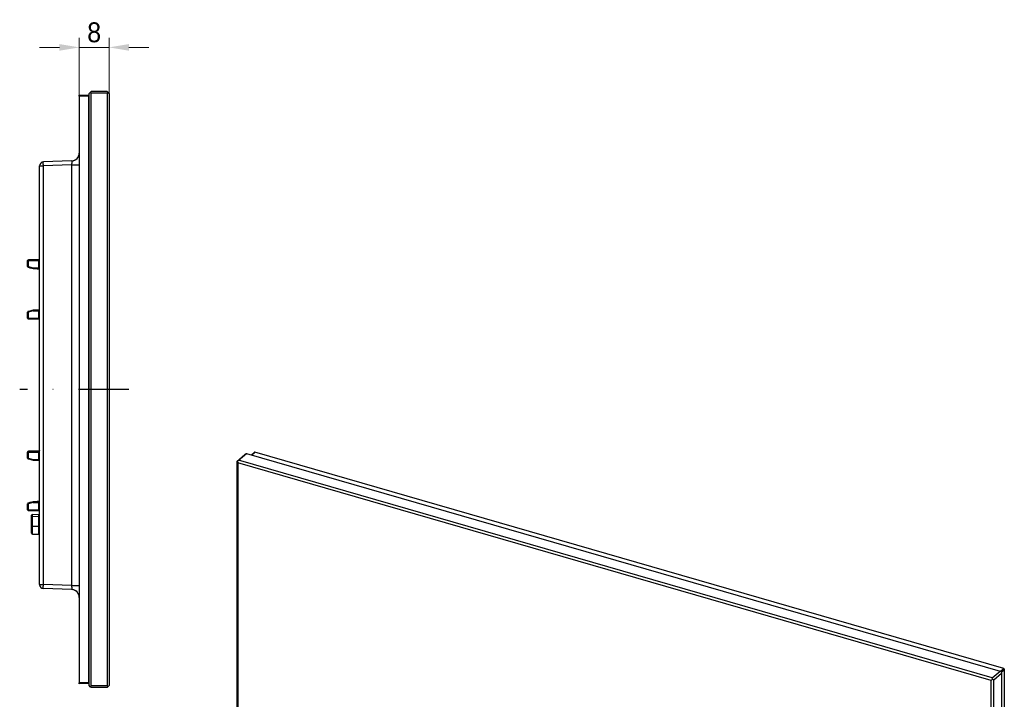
# Model space of a CAD drawing. Header units: millimetres. Extents: x 20 to 562, y 107 to 403.
# Tile 4 of 4: x 314 to 562, y 232 to 403. Entities that reach past the tile are written whole.
import ezdxf

# ---------------------------------------------------------------- set-up
doc = ezdxf.new("R2010")
doc.units = ezdxf.units.MM
doc.header["$LTSCALE"] = 2
doc.header["$PDMODE"] = 3
doc.header["$PDSIZE"] = 2.5
doc.linetypes.add('STRICHPUNKT2', pattern=[12.7, 6.35, -3.175, 0, -3.175])
doc.layers.get('0').update_dxf_attribs({"linetype": 'CONTINUOUS'})
doc.layers.get('Defpoints').update_dxf_attribs({"linetype": 'CONTINUOUS'})
doc.layers.add('BEM', color=7, linetype='CONTINUOUS', lineweight=35)
for name, color, linetype in [('SP600_100_00_links_3_BL3', 7, 'CONTINUOUS'), ('SP600_100_00_new_view_5_BL10', 7, 'CONTINUOUS'), ('SP600_101_00_links_3_BL4', 7, 'CONTINUOUS'), ('SP600_101_00_new_view_5_BL9', 7, 'CONTINUOUS')]:
    doc.layers.add(name, color=color, linetype=linetype)
doc.styles.get("Standard").update_dxf_attribs({"font": 'txt', "width": 0.8})
doc.styles.add('TECE Standard', font='arial.ttf', dxfattribs={"width": 0.9})
doc.dimstyles.get("Standard").update_dxf_attribs({"dimtxt": 3.5, "dimasz": 3.5, "dimexe": 1, "dimexo": 0, "dimtad": 1, "dimtxsty": 'STANDARD', "dimcen": 0.09, "dimadec": 0, "dimazin": 0, "dimtol": 1, "dimtp": 0.01, "dimtm": 0.01, "dimtfac": 1, "dimtofl": 0, "dimtmove": 0, "dimatfit": 3, "dimfxl": 1, "dimtolj": 1, "dimarcsym": 0})

# ---------------------------------------------------------------- blocks, each defined once
blk = doc.blocks.new('TC-9240960_SL')
at = {"linetype": 'STRICHPUNKT2'}
blk.add_line((5, 0), (-22.5, 0), dxfattribs=at)
at = {"layer": 'SP600_100_00_links_3_BL3', "color": 7, "linetype": 'Continuous'}
for p, q in [((-4.73, 74.78), (-5, 74.5)), ((-5, -74.5), (-5, 74.5)), ((-4.73, 74.78), (-4.5, 75)), ((-4.5, 74.55), (-4.73, 74.78)), ((-0.5, 75), (-4.5, 75)), ((-4.5, -74.55), (-4.5, 74.55)), ((-0.5, 74.55), (-4.5, 74.55)), ((-0.5, 75), (-0.28, 74.78)), ((-0.28, 74.78), (-0.5, 74.55)), ((-0.5, 74.55), (-0.5, -74.55)), ((-0.28, 74.78), (0, 74.5)), ((0, 74.5), (0, -74.5)), ((-4.73, -74.78), (-5, -74.5)), ((-4.73, -74.78), (-4.5, -74.55)), ((-4.5, -75), (-4.73, -74.78)), ((-0.5, -74.55), (-4.5, -74.55)), ((-0.5, -75), (-4.5, -75)), ((-0.5, -74.55), (-0.28, -74.78)), ((-0.28, -74.78), (-0.5, -75)), ((-0.28, -74.78), (0, -74.5))]:
    blk.add_line(p, q, dxfattribs=at)
at = {"layer": 'SP600_101_00_links_3_BL4', "color": 7, "linetype": 'Continuous'}
for p, q in [((-7.5, 73.84), (-7.5, 74.04)), ((-5.2, 74), (-7.5, 74.04)), ((-7.5, 73.84), (-7.5, -73.84)), ((-9.43, 57.53), (-16.53, 57.28)), ((-17.5, -49.09), (-17.5, 56.29)), ((-20.5, 32.45), (-20.5, 32.45)), ((-20.5, 32.45), (-20.5, 32.41)), ((-20.5, 32.41), (-20.5, 32.45)), ((-20.5, 32.41), (-20.5, 32.45)), ((-20.5, 31), (-20.5, 32.41)), ((-17.7, 32.7), (-20.3, 32.65)), ((-20.5, 30.96), (-20.5, 31)), ((-20.35, 30.76), (-20.35, 30.76)), ((-19.13, 30.43), (-19.11, 30.42)), ((-19.11, 30.42), (-19.11, 30.42)), ((-17.7, 30.39), (-17.7, 30.39)), ((-19.11, 19.98), (-19.13, 19.97)), ((-19.11, 19.98), (-19.11, 19.98)), ((-17.7, 20.01), (-17.7, 20.01)), ((-20.5, 19.4), (-20.5, 19.44)), ((-20.5, 17.99), (-20.5, 19.4)), ((-20.5, 17.95), (-20.5, 17.99)), ((-20.5, 17.95), (-20.5, 17.99)), ((-20.35, 19.64), (-20.35, 19.64)), ((-20.35, 19.64), (-20.35, 19.64)), ((-17.7, 17.7), (-20.3, 17.75)), ((-20.5, -15.75), (-20.5, -15.75)), ((-20.5, -15.75), (-20.5, -15.79)), ((-20.5, -15.79), (-20.5, -15.75)), ((-20.5, -15.79), (-20.5, -15.75)), ((-20.5, -17.2), (-20.5, -15.79)), ((-20.5, -17.24), (-20.5, -17.2)), ((-17.7, -15.5), (-20.3, -15.55)), ((-20.35, -17.44), (-20.35, -17.44)), ((-19.13, -17.77), (-19.11, -17.78)), ((-19.11, -17.78), (-19.11, -17.78)), ((-17.7, -17.81), (-17.7, -17.81)), ((-20.5, -28.8), (-20.5, -28.76)), ((-20.5, -30.21), (-20.5, -28.8)), ((-20.35, -28.56), (-20.35, -28.56)), ((-20.35, -28.56), (-20.35, -28.56)), ((-19.11, -28.22), (-19.13, -28.23)), ((-19.11, -28.22), (-19.11, -28.22)), ((-17.7, -28.19), (-17.7, -28.19)), ((-20.5, -30.25), (-20.5, -30.21)), ((-20.5, -30.25), (-20.5, -30.21)), ((-17.7, -30.5), (-20.3, -30.45)), ((-19.5, -31.93), (-19.5, -31.63)), ((-19.5, -31.93), (-19.5, -31.63)), ((-19.5, -34.37), (-19.5, -31.93)), ((-19.3, -31.43), (-17.7, -31.4)), ((-19.5, -36.17), (-19.5, -34.37)), ((-19.5, -34.83), (-19.5, -34.87)), ((-19.5, -34.87), (-19.5, -36.17)), ((-19.3, -36.37), (-17.7, -36.4)), ((-9.43, -50.33), (-16.53, -50.08)), ((-7.5, -74.04), (-7.5, -73.84)), ((-5.2, -74), (-7.5, -74.04))]:
    blk.add_line(p, q, dxfattribs=at)
at = {"layer": 'SP600_101_00_links_3_BL4', "color": 9, "linetype": 'Continuous'}
for p, q in [((-5.2, 73.8), (-7.5, 73.84)), ((-5, 73.8), (-5.2, 73.8)), ((-5.2, 73.8), (-5.2, -73.8)), ((-17.5, 56.29), (-16.53, 56.29)), ((-9.43, 56.53), (-16.53, 56.29)), ((-16.53, -49.09), (-16.53, 56.29)), ((-9.43, 56.53), (-9.43, -49.33)), ((-9.43, 56.53), (-7.5, 56.53)), ((-20.5, 32.41), (-20.44, 32.41)), ((-20.44, 32.41), (-20.3, 32.41)), ((-20.3, 32.61), (-17.7, 32.65)), ((-20.3, 32.61), (-20.3, 32.65)), ((-20.3, 32.41), (-17.7, 32.45)), ((-20.3, 30.96), (-20.3, 32.41)), ((-17.7, 32.65), (-17.7, 32.7)), ((-17.7, 30.59), (-17.7, 32.45)), ((-17.5, 32.45), (-17.7, 32.45)), ((-20.5, 30.96), (-20.44, 30.96)), ((-20.44, 30.96), (-20.3, 30.96)), ((-20.3, 30.96), (-19.08, 30.62)), ((-19.08, 30.62), (-17.7, 30.59)), ((-17.5, 30.59), (-17.7, 30.59)), ((-20.5, 19.44), (-20.44, 19.44)), ((-20.5, 17.99), (-20.44, 17.99)), ((-20.44, 19.44), (-20.3, 19.44)), ((-20.44, 17.99), (-20.3, 17.99)), ((-19.08, 19.78), (-20.3, 19.44)), ((-20.3, 17.99), (-20.3, 19.44)), ((-20.3, 17.99), (-17.7, 17.95)), ((-20.3, 17.75), (-20.3, 17.79)), ((-20.3, 17.79), (-17.7, 17.75)), ((-19.08, 19.78), (-17.7, 19.81)), ((-17.7, 17.95), (-17.7, 19.81)), ((-17.5, 19.81), (-17.7, 19.81)), ((-17.5, 17.95), (-17.7, 17.95)), ((-17.7, 17.7), (-17.7, 17.75)), ((-20.5, -15.79), (-20.44, -15.79)), ((-20.5, -17.24), (-20.44, -17.24)), ((-20.44, -15.79), (-20.3, -15.79)), ((-20.44, -17.24), (-20.3, -17.24)), ((-20.3, -15.59), (-17.7, -15.55)), ((-20.3, -15.59), (-20.3, -15.55)), ((-20.3, -15.79), (-17.7, -15.75)), ((-20.3, -17.24), (-20.3, -15.79)), ((-20.3, -17.24), (-19.08, -17.58)), ((-17.7, -15.55), (-17.7, -15.5)), ((-17.7, -17.61), (-17.7, -15.75)), ((-17.5, -15.75), (-17.7, -15.75)), ((-19.08, -17.58), (-17.7, -17.61)), ((-17.5, -17.61), (-17.7, -17.61)), ((-20.5, -28.76), (-20.44, -28.76)), ((-20.44, -28.76), (-20.3, -28.76)), ((-19.08, -28.42), (-20.3, -28.76)), ((-20.3, -30.21), (-20.3, -28.76)), ((-19.08, -28.42), (-17.7, -28.39)), ((-17.7, -30.25), (-17.7, -28.39)), ((-17.5, -28.39), (-17.7, -28.39)), ((-20.5, -30.21), (-20.44, -30.21)), ((-20.44, -30.21), (-20.3, -30.21)), ((-20.3, -30.21), (-17.7, -30.25)), ((-20.3, -30.45), (-20.3, -30.41)), ((-20.3, -30.41), (-17.7, -30.45)), ((-19.5, -31.93), (-19.3, -31.93)), ((-19.3, -31.93), (-17.7, -31.9)), ((-19.3, -34.37), (-19.3, -31.93)), ((-17.5, -30.25), (-17.7, -30.25)), ((-17.7, -30.5), (-17.7, -30.45)), ((-17.5, -31.9), (-17.7, -31.9)), ((-17.7, -34.4), (-17.7, -31.9)), ((-19.5, -34.37), (-19.3, -34.37)), ((-19.3, -34.37), (-17.7, -34.4)), ((-17.5, -34.4), (-17.7, -34.4)), ((-17.5, -49.09), (-16.53, -49.09)), ((-9.43, -49.33), (-16.53, -49.09)), ((-9.43, -49.33), (-7.5, -49.33)), ((-5.2, -73.8), (-7.5, -73.84)), ((-5, -73.8), (-5.2, -73.8))]:
    blk.add_line(p, q, dxfattribs=at)
at = {"layer": 'SP600_101_00_links_3_BL4', "color": 7, "linetype": 'Continuous'}
for points in [[(-20.35, 30.76), (-19.97, 30.66), (-19.46, 30.52), (-19.13, 30.43)], [(-19.11, 30.42), (-18.69, 30.42), (-18.12, 30.4), (-17.7, 30.39)], [(-19.13, 19.97), (-19.45, 19.88), (-19.96, 19.74), (-20.35, 19.64)], [(-19.12, 19.97), (-19.46, 19.88), (-19.97, 19.74), (-20.35, 19.64)], [(-17.7, 20.01), (-18.12, 20), (-18.69, 19.98), (-19.11, 19.98)], [(-20.35, -17.44), (-19.97, -17.54), (-19.46, -17.68), (-19.13, -17.77)], [(-19.11, -17.78), (-18.69, -17.78), (-18.12, -17.8), (-17.7, -17.81)], [(-19.12, -28.23), (-19.46, -28.32), (-19.97, -28.46), (-20.35, -28.56)], [(-19.13, -28.23), (-19.45, -28.32), (-19.96, -28.46), (-20.35, -28.56)], [(-17.7, -28.19), (-18.12, -28.2), (-18.69, -28.22), (-19.11, -28.22)]]:
    blk.add_lwpolyline(points, dxfattribs=at)
for centre, radius, start, end in [((-5.2, 73.8), 0.2, 67.0801, 89), ((-5.2, 73.8), 0.2, 0, 89), ((-5.2, 73.8), 0.2, 56.8544, 67.0801), ((-5.2, 73.8), 0.2, 44.7141, 56.8544), ((-5.2, 73.8), 0.2, 29.389, 44.7141), ((-5.2, 73.8), 0.2, 22.3455, 29.389), ((-9.5, 59.53), 2, 272, 359.1764), ((-9.5, 59.53), 2, 347.4285, 359.1763), ((-16.5, 56.29), 1, 92, 180), ((-16.5, 56.29), 1, 92, 180), ((-9.5, 59.53), 2, 272, 284.5714), ((-9.5, 59.53), 2, 284.5714, 289.075), ((-9.5, 59.53), 2, 289.075, 297.1428), ((-9.5, 59.53), 2, 297.1428, 302.6702), ((-9.5, 59.53), 2, 302.6702, 309.7142), ((-9.5, 59.53), 2, 315.8457, 322.2857), ((-9.5, 59.53), 2, 322.2857, 329.0219), ((-9.5, 59.53), 2, 329.0219, 334.8571), ((-9.5, 59.53), 2, 334.8571, 342.6285), ((-9.5, 59.53), 2, 342.6285, 347.4285), ((-20.3, 32.45), 0.2, 91, 180), ((-17.7, 32.9), 0.2, 271, 346.9866), ((-20.3, 30.96), 0.2, 179.998, 225.7093), ((-20.3, 30.96), 0.201, 225.7743, 244.2752), ((-20.3, 30.96), 0.2, 244.3113, 254.7215), ((-17.7, 30.19), 0.2, 16.571, 88.8415), ((-17.7, 30.19), 0.2, 60.8791, 71.1188), ((-17.7, 30.19), 0.2, 51.5894, 60.8791), ((-17.7, 30.19), 0.2, 40.4688, 51.5894), ((-17.7, 30.19), 0.2, 31.9935, 40.4688), ((-17.7, 30.19), 0.2, 20.0578, 31.9935), ((-17.7, 30.19), 0.2, 16.5709, 20.0578), ((-17.7, 20.21), 0.2, 271.1585, 319.5337), ((-17.7, 20.21), 0.2, 271.1585, 278.7103), ((-17.7, 20.21), 0.2, 278.7103, 288.8811), ((-17.7, 20.21), 0.2, 288.8811, 299.1208), ((-17.7, 20.21), 0.2, 299.1208, 308.4104), ((-17.7, 20.21), 0.2, 308.4104, 319.5285), ((-17.7, 20.21), 0.2, 319.5337, 359.9999), ((-17.7, 20.21), 0.2, 319.5285, 328.0062), ((-20.3, 19.44), 0.2, 170.7785, 179.9714), ((-20.3, 17.95), 0.2, 180, 246.75), ((-20.3, 19.44), 0.201, 115.7248, 134.2257), ((-20.3, 19.44), 0.202, 105.3186, 124.1959), ((-20.3, 19.44), 0.2, 105.2785, 115.6887), ((-20.3, 17.95), 0.2, 246.75, 269), ((-17.7, 17.5), 0.2, 66.75, 89), ((-17.7, 17.5), 0.2, 13.0134, 66.75), ((-20.3, -15.75), 0.2, 91, 180), ((-20.3, -17.24), 0.2, 179.998, 225.7093), ((-17.7, -15.3), 0.2, 271, 346.9866), ((-20.3, -17.24), 0.201, 225.7743, 244.2752), ((-20.3, -17.24), 0.2, 244.3112, 254.7214), ((-17.7, -18.01), 0.2, 16.571, 88.8415), ((-17.7, -18.01), 0.2, 60.8791, 71.1188), ((-17.7, -18.01), 0.2, 51.5894, 60.8791), ((-17.7, -18.01), 0.2, 40.4688, 51.5894), ((-17.7, -18.01), 0.2, 31.9935, 40.4688), ((-17.7, -18.01), 0.2, 20.0578, 31.9935), ((-17.7, -18.01), 0.2, 16.5709, 20.0578), ((-20.3, -28.76), 0.2, 170.7785, 179.9714), ((-20.3, -28.76), 0.201, 115.7248, 134.2257), ((-20.3, -28.76), 0.202, 105.3186, 124.1959), ((-20.3, -28.76), 0.2, 105.2785, 115.6887), ((-17.7, -27.99), 0.2, 271.1585, 319.5337), ((-17.7, -27.99), 0.2, 271.1585, 278.7103), ((-17.7, -27.99), 0.2, 278.7103, 288.8811), ((-17.7, -27.99), 0.2, 288.8811, 299.1208), ((-17.7, -27.99), 0.2, 299.1208, 308.4104), ((-17.7, -27.99), 0.2, 308.4104, 319.5285), ((-17.7, -27.99), 0.2, 319.5337, 359.9999), ((-17.7, -27.99), 0.2, 319.5285, 328.0062), ((-20.3, -30.25), 0.2, 180, 246.75), ((-20.3, -30.25), 0.2, 246.75, 269), ((-19.3, -31.63), 0.2, 91, 180), ((-19.3, -31.63), 0.2, 157.7508, 180), ((-19.3, -31.63), 0.2, 148.587, 157.7508), ((-19.3, -31.63), 0.2, 135.5012, 148.587), ((-17.7, -30.7), 0.2, 66.75, 89), ((-17.7, -31.2), 0.2, 271, 0), ((-17.7, -31.2), 0.2, 271, 293.2509), ((-17.7, -30.7), 0.2, 13.0134, 66.75), ((-17.7, -31.2), 0.2, 293.2509, 302.4862), ((-17.7, -31.2), 0.2, 302.4862, 315.5012), ((-17.7, -31.2), 0.2, 315.5012, 328.587), ((-17.7, -31.2), 0.2, 328.587, 337.7508), ((-19.3, -36.17), 0.2, 180, 269), ((-19.3, -36.17), 0.2, 180, 269), ((-17.7, -36.6), 0.2, 0, 89), ((-16.5, -49.09), 1, 180, 268), ((-16.5, -49.09), 1, 180, 194.6895), ((-16.5, -49.09), 1, 194.6895, 199.5884), ((-16.5, -49.09), 1, 224.07, 230.1407), ((-16.5, -49.09), 1, 230.1407, 238.7506), ((-9.5, -52.33), 2, 75.4286, 88), ((-9.5, -52.33), 2, 0.7902, 88), ((-9.5, -52.33), 2, 70.9253, 75.4286), ((-9.5, -52.33), 2, 62.8572, 70.9253), ((-9.5, -52.33), 2, 57.3301, 62.8572), ((-9.5, -52.33), 2, 50.2857, 57.3301), ((-9.5, -52.33), 2, 37.7143, 44.1545), ((-9.5, -52.33), 2, 30.9784, 37.7143), ((-9.5, -52.33), 2, 25.1429, 30.9784), ((-9.5, -52.33), 2, 17.3717, 25.1429), ((-9.5, -52.33), 2, 12.5714, 17.3717), ((-9.5, -52.33), 2, 0.8283, 12.5714), ((-5.2, -73.8), 0.2, 271, 0)]:
    blk.add_arc(centre, radius, start, end, dxfattribs=at)
at = {"layer": 'SP600_101_00_links_3_BL4', "color": 9, "linetype": 'Continuous'}
for points, knots in [([(-5.2, 74), (-5.2, 74), (-5.2, 74), (-5.19, 73.99), (-5.2, 73.97), (-5.19, 73.94), (-5.2, 73.91), (-5.2, 73.87), (-5.2, 73.83), (-5.2, 73.8)], [0, 0, 0, 0, 0.019558, 0.076469, 0.168957, 0.293199, 0.444603, 0.61748, 1, 1, 1, 1]), ([(-16.53, 56.29), (-16.54, 56.35), (-16.54, 56.48), (-16.55, 56.66), (-16.55, 56.83), (-16.55, 56.98), (-16.55, 57.09), (-16.55, 57.16), (-16.55, 57.21), (-16.54, 57.24), (-16.54, 57.26), (-16.54, 57.28), (-16.54, 57.28), (-16.53, 57.28)], [0, 0, 0, 0, 0.194649, 0.381941, 0.554424, 0.705673, 0.829835, 0.880245, 0.922201, 0.955343, 0.979351, 0.994102, 1, 1, 1, 1]), ([(-9.43, 57.53), (-9.43, 57.53), (-9.42, 57.53), (-9.41, 57.5), (-9.41, 57.45), (-9.4, 57.35), (-9.4, 57.23), (-9.4, 57.08), (-9.41, 56.91), (-9.42, 56.73), (-9.43, 56.6), (-9.43, 56.53)], [0, 0, 0, 0, 0.007866, 0.023033, 0.079859, 0.171669, 0.295394, 0.446362, 0.618699, 0.805662, 1, 1, 1, 1]), ([(-20.48, 32.49), (-20.47, 32.52), (-20.42, 32.59), (-20.34, 32.61), (-20.3, 32.61)], [0, 0, 0, 0, 0.499267, 1, 1, 1, 1]), ([(-20.3, 32.41), (-20.3, 32.44), (-20.3, 32.48), (-20.3, 32.54), (-20.3, 32.58), (-20.3, 32.6), (-20.3, 32.61)], [0, 0, 0, 0, 0.360454, 0.672962, 0.895999, 1, 1, 1, 1]), ([(-17.5, 32.85), (-17.5, 32.8), (-17.54, 32.7), (-17.65, 32.65), (-17.7, 32.65)], [0, 0, 0, 0, 0.49895, 1, 1, 1, 1]), ([(-17.7, 32.45), (-17.7, 32.5), (-17.69, 32.56), (-17.7, 32.62), (-17.7, 32.64), (-17.7, 32.65)], [0, 0, 0, 0, 0.671423, 0.894766, 1, 1, 1, 1]), ([(-20.35, 30.76), (-20.35, 30.76), (-20.35, 30.77), (-20.35, 30.78), (-20.34, 30.8), (-20.34, 30.82), (-20.33, 30.85), (-20.32, 30.9), (-20.31, 30.93), (-20.3, 30.96)], [0, 0, 0, 0, 0.01945, 0.076401, 0.168732, 0.293012, 0.444353, 0.61714, 1, 1, 1, 1]), ([(-17.7, 30.39), (-17.69, 30.39), (-17.7, 30.4), (-17.69, 30.41), (-17.7, 30.43), (-17.69, 30.46), (-17.69, 30.49), (-17.7, 30.53), (-17.7, 30.57), (-17.7, 30.59)], [0, 0, 0, 0, 0.019359, 0.076242, 0.168618, 0.292949, 0.444464, 0.617324, 1, 1, 1, 1]), ([(-17.7, 19.81), (-17.7, 19.83), (-17.7, 19.87), (-17.69, 19.91), (-17.69, 19.94), (-17.7, 19.97), (-17.69, 19.99), (-17.7, 20), (-17.69, 20.01), (-17.7, 20.01)], [0, 0, 0, 0, 0.382639, 0.555472, 0.706995, 0.831338, 0.923735, 0.980638, 1, 1, 1, 1]), ([(-20.48, 17.91), (-20.47, 17.88), (-20.42, 17.81), (-20.34, 17.79), (-20.3, 17.79)], [0, 0, 0, 0, 0.499268, 1, 1, 1, 1]), ([(-20.3, 19.44), (-20.31, 19.47), (-20.32, 19.5), (-20.33, 19.55), (-20.34, 19.58), (-20.34, 19.6), (-20.35, 19.62), (-20.35, 19.63), (-20.35, 19.64), (-20.35, 19.64)], [0, 0, 0, 0, 0.38286, 0.555647, 0.706988, 0.831268, 0.923599, 0.98055, 1, 1, 1, 1]), ([(-20.3, 17.79), (-20.3, 17.8), (-20.3, 17.82), (-20.3, 17.86), (-20.3, 17.92), (-20.3, 17.96), (-20.3, 17.99)], [0, 0, 0, 0, 0.104001, 0.327038, 0.639546, 1, 1, 1, 1]), ([(-17.7, 17.75), (-17.7, 17.76), (-17.7, 17.78), (-17.69, 17.84), (-17.7, 17.9), (-17.7, 17.95)], [0, 0, 0, 0, 0.105237, 0.328563, 1, 1, 1, 1]), ([(-17.5, 17.55), (-17.5, 17.6), (-17.54, 17.7), (-17.65, 17.75), (-17.7, 17.75)], [0, 0, 0, 0, 0.49895, 1, 1, 1, 1]), ([(-20.48, -15.71), (-20.47, -15.68), (-20.42, -15.61), (-20.34, -15.59), (-20.3, -15.59)], [0, 0, 0, 0, 0.499267, 1, 1, 1, 1]), ([(-20.35, -17.44), (-20.35, -17.44), (-20.35, -17.43), (-20.35, -17.42), (-20.34, -17.4), (-20.34, -17.38), (-20.33, -17.35), (-20.32, -17.3), (-20.31, -17.27), (-20.3, -17.24)], [0, 0, 0, 0, 0.01945, 0.076401, 0.168732, 0.293012, 0.444353, 0.61714, 1, 1, 1, 1]), ([(-20.3, -15.79), (-20.3, -15.76), (-20.3, -15.72), (-20.3, -15.66), (-20.3, -15.62), (-20.3, -15.6), (-20.3, -15.59)], [0, 0, 0, 0, 0.360454, 0.672962, 0.895999, 1, 1, 1, 1]), ([(-17.5, -15.35), (-17.5, -15.4), (-17.54, -15.5), (-17.65, -15.55), (-17.7, -15.55)], [0, 0, 0, 0, 0.49895, 1, 1, 1, 1]), ([(-17.7, -15.75), (-17.7, -15.7), (-17.69, -15.64), (-17.7, -15.58), (-17.7, -15.56), (-17.7, -15.55)], [0, 0, 0, 0, 0.671423, 0.894766, 1, 1, 1, 1]), ([(-17.7, -17.81), (-17.69, -17.81), (-17.7, -17.8), (-17.69, -17.79), (-17.7, -17.77), (-17.69, -17.74), (-17.69, -17.71), (-17.7, -17.67), (-17.7, -17.63), (-17.7, -17.61)], [0, 0, 0, 0, 0.019359, 0.076242, 0.168618, 0.292949, 0.444464, 0.617324, 1, 1, 1, 1]), ([(-20.3, -28.76), (-20.31, -28.73), (-20.32, -28.7), (-20.33, -28.65), (-20.34, -28.62), (-20.34, -28.6), (-20.35, -28.58), (-20.35, -28.57), (-20.35, -28.56), (-20.35, -28.56)], [0, 0, 0, 0, 0.38286, 0.555647, 0.706988, 0.831268, 0.923599, 0.98055, 1, 1, 1, 1]), ([(-17.7, -28.39), (-17.7, -28.37), (-17.7, -28.33), (-17.69, -28.29), (-17.69, -28.26), (-17.7, -28.23), (-17.69, -28.21), (-17.7, -28.2), (-17.69, -28.19), (-17.7, -28.19)], [0, 0, 0, 0, 0.382639, 0.555472, 0.706995, 0.831338, 0.923735, 0.980638, 1, 1, 1, 1]), ([(-20.48, -30.29), (-20.47, -30.32), (-20.42, -30.39), (-20.34, -30.41), (-20.3, -30.41)], [0, 0, 0, 0, 0.499268, 1, 1, 1, 1]), ([(-20.3, -30.41), (-20.3, -30.4), (-20.3, -30.38), (-20.3, -30.34), (-20.3, -30.28), (-20.3, -30.24), (-20.3, -30.21)], [0, 0, 0, 0, 0.104001, 0.327038, 0.639546, 1, 1, 1, 1]), ([(-19.3, -31.93), (-19.3, -31.9), (-19.3, -31.84), (-19.3, -31.74), (-19.3, -31.66), (-19.3, -31.58), (-19.3, -31.53), (-19.3, -31.49), (-19.3, -31.47), (-19.3, -31.45), (-19.3, -31.44), (-19.3, -31.44), (-19.3, -31.43), (-19.3, -31.43)], [0, 0, 0, 0, 0.195009, 0.382658, 0.555466, 0.706987, 0.831324, 0.881773, 0.923736, 0.956826, 0.980683, 0.995111, 1, 1, 1, 1]), ([(-17.7, -30.45), (-17.7, -30.44), (-17.7, -30.42), (-17.69, -30.36), (-17.7, -30.3), (-17.7, -30.25)], [0, 0, 0, 0, 0.105237, 0.328563, 1, 1, 1, 1]), ([(-17.5, -30.65), (-17.5, -30.6), (-17.54, -30.5), (-17.65, -30.45), (-17.7, -30.45)], [0, 0, 0, 0, 0.49895, 1, 1, 1, 1]), ([(-17.7, -31.9), (-17.7, -31.87), (-17.7, -31.81), (-17.7, -31.71), (-17.7, -31.63), (-17.7, -31.55), (-17.7, -31.5), (-17.7, -31.46), (-17.7, -31.44), (-17.7, -31.43), (-17.7, -31.41), (-17.7, -31.41), (-17.7, -31.4), (-17.7, -31.4)], [0, 0, 0, 0, 0.195084, 0.382721, 0.555603, 0.707152, 0.83149, 0.881923, 0.92386, 0.956908, 0.980744, 0.995141, 1, 1, 1, 1]), ([(-19.3, -36.37), (-19.3, -36.37), (-19.3, -36.36), (-19.3, -36.36), (-19.3, -36.34), (-19.3, -36.33), (-19.3, -36.31), (-19.3, -36.27), (-19.3, -36.21), (-19.3, -36.13), (-19.3, -36.03), (-19.3, -35.91), (-19.3, -35.73), (-19.3, -35.47), (-19.3, -35.12), (-19.3, -34.75), (-19.3, -34.5), (-19.3, -34.37)], [0, 0, 0, 0, 0.001209, 0.00482, 0.010825, 0.019213, 0.029962, 0.043047, 0.076101, 0.118058, 0.168516, 0.226992, 0.292914, 0.444483, 0.617366, 0.804909, 1, 1, 1, 1]), ([(-17.7, -36.4), (-17.7, -36.4), (-17.7, -36.39), (-17.7, -36.39), (-17.7, -36.37), (-17.7, -36.36), (-17.7, -36.34), (-17.7, -36.3), (-17.7, -36.24), (-17.7, -36.15), (-17.7, -36.05), (-17.7, -35.94), (-17.7, -35.75), (-17.7, -35.49), (-17.7, -35.15), (-17.7, -34.78), (-17.7, -34.53), (-17.7, -34.4)], [0, 0, 0, 0, 0.001205, 0.004813, 0.010816, 0.019201, 0.029948, 0.043033, 0.076083, 0.118036, 0.168494, 0.226967, 0.292891, 0.444466, 0.617366, 0.80493, 1, 1, 1, 1]), ([(-16.53, -50.08), (-16.54, -50.08), (-16.54, -50.08), (-16.54, -50.06), (-16.54, -50.04), (-16.55, -50.01), (-16.55, -49.96), (-16.55, -49.89), (-16.55, -49.78), (-16.55, -49.63), (-16.55, -49.46), (-16.54, -49.28), (-16.54, -49.15), (-16.53, -49.09)], [0, 0, 0, 0, 0.005898, 0.020649, 0.044657, 0.077799, 0.119755, 0.170165, 0.294327, 0.445576, 0.618059, 0.805351, 1, 1, 1, 1]), ([(-9.43, -49.33), (-9.43, -49.4), (-9.42, -49.53), (-9.41, -49.71), (-9.4, -49.88), (-9.4, -50.03), (-9.4, -50.15), (-9.41, -50.25), (-9.41, -50.3), (-9.42, -50.33), (-9.43, -50.33), (-9.43, -50.33)], [0, 0, 0, 0, 0.194314, 0.381259, 0.5536, 0.704575, 0.828308, 0.920126, 0.976963, 0.992135, 1, 1, 1, 1]), ([(-5.2, -73.8), (-5.2, -73.83), (-5.2, -73.87), (-5.2, -73.91), (-5.19, -73.94), (-5.2, -73.97), (-5.19, -73.99), (-5.2, -74), (-5.2, -74), (-5.2, -74)], [0, 0, 0, 0, 0.38252, 0.555397, 0.706801, 0.831043, 0.923531, 0.980442, 1, 1, 1, 1])]:
    blk.add_open_spline(points, degree=3, knots=knots, dxfattribs=at)
for points in [[(-20.5, 32.41), (-20.5, 32.44), (-20.49, 32.46), (-20.48, 32.49)], [(-20.5, 17.99), (-20.5, 17.96), (-20.49, 17.94), (-20.48, 17.91)], [(-20.5, -15.79), (-20.5, -15.76), (-20.49, -15.74), (-20.48, -15.71)], [(-20.5, -30.21), (-20.5, -30.24), (-20.49, -30.26), (-20.48, -30.29)]]:
    blk.add_open_spline(points, degree=3, dxfattribs=at)
at = {"layer": 'SP600_101_00_links_3_BL4', "color": 7, "linetype": 'Continuous'}
for points, knots in [([(-19.08, 30.62), (-19.09, 30.6), (-19.09, 30.56), (-19.1, 30.51), (-19.1, 30.48), (-19.1, 30.46), (-19.11, 30.44), (-19.11, 30.43), (-19.11, 30.42), (-19.11, 30.42)], [0, 0, 0, 0, 0.381716, 0.554611, 0.706204, 0.830767, 0.923585, 0.980702, 1, 1, 1, 1]), ([(-19.11, 19.98), (-19.11, 19.98), (-19.11, 19.97), (-19.11, 19.96), (-19.1, 19.94), (-19.1, 19.92), (-19.1, 19.89), (-19.09, 19.84), (-19.09, 19.8), (-19.08, 19.78)], [0, 0, 0, 0, 0.019298, 0.076415, 0.169233, 0.293796, 0.445389, 0.618284, 1, 1, 1, 1]), ([(-19.08, -17.58), (-19.09, -17.6), (-19.09, -17.64), (-19.1, -17.69), (-19.1, -17.72), (-19.1, -17.74), (-19.11, -17.76), (-19.11, -17.77), (-19.11, -17.78), (-19.11, -17.78)], [0, 0, 0, 0, 0.381716, 0.554611, 0.706204, 0.830767, 0.923585, 0.980702, 1, 1, 1, 1]), ([(-19.11, -28.22), (-19.11, -28.22), (-19.11, -28.23), (-19.11, -28.24), (-19.1, -28.26), (-19.1, -28.28), (-19.1, -28.31), (-19.09, -28.36), (-19.09, -28.4), (-19.08, -28.42)], [0, 0, 0, 0, 0.019298, 0.076415, 0.169233, 0.293796, 0.445389, 0.618284, 1, 1, 1, 1])]:
    blk.add_open_spline(points, degree=3, knots=knots, dxfattribs=at)
for points in [[(-20.44, 19.59), (-20.47, 19.56), (-20.49, 19.52), (-20.5, 19.48)], [(-20.44, -28.61), (-20.47, -28.64), (-20.49, -28.68), (-20.5, -28.72)]]:
    blk.add_open_spline(points, degree=3, dxfattribs=at)
blk = doc.blocks.new('SP600_101_00_NEW_VIEW_5_BL9', base_point=(423.36, 118.98))
at = {"layer": 'SP600_101_00_new_view_5_BL9', "color": 7, "linetype": 'Continuous'}
for p, q in [((328.6, 209.89), (329.29, 210.53)), ((517.95, 156.13), (329.42, 210.55)), ((518.12, 28.01), (518.12, 155.91))]:
    blk.add_line(p, q, dxfattribs=at)
at = {"layer": 'SP600_101_00_new_view_5_BL9', "color": 9, "linetype": 'Continuous'}
for p, q in [((328.68, 209.86), (329.34, 210.48)), ((329.34, 210.48), (329.42, 210.55)), ((517.15, 155.44), (517.22, 155.5)), ((517.22, 155.5), (517.95, 156.13)), ((517.38, 155.27), (517.4, 155.29)), ((517.4, 155.29), (518.12, 155.91))]:
    blk.add_line(p, q, dxfattribs=at)
at = {"layer": 'SP600_101_00_new_view_5_BL9', "color": 7, "linetype": 'Continuous'}
for centre, ratio, start_param, end_param in [((329.42, 210.38), 0.749774, -0.856842, 0.027902), ((517.95, 155.96), 0.750226, -2.427794, -0.857302)]:
    blk.add_ellipse(centre, major_axis=(-0.131, 0.151), ratio=ratio, start_param=start_param, end_param=end_param, dxfattribs=at)
blk = doc.blocks.new('SP600_100_00_NEW_VIEW_5_BL10', base_point=(421.19, 117.05))
at = {"layer": 'SP600_100_00_new_view_5_BL10', "color": 7, "linetype": 'Continuous'}
for p, q in [((324.92, 208.25), (326.92, 209.98)), ((325.01, 208.29), (324.92, 208.25)), ((324.92, 208.25), (324.92, 79.13)), ((325.31, 208.53), (325.01, 208.29)), ((325.01, 208.29), (325.11, 207.87)), ((325.31, 208.53), (327.31, 210.26)), ((515.06, 153.75), (325.31, 208.53)), ((326.92, 209.98), (327.23, 210.22)), ((327.23, 210.22), (327.31, 210.26)), ((327.31, 210.26), (517.06, 155.48)), ((325.11, 207.87), (325.11, 78.83)), ((514.77, 153.12), (325.11, 207.87)), ((515.06, 153.75), (517.06, 155.48)), ((515.14, 153.4), (515.06, 153.75)), ((515.45, 153.25), (517.45, 154.98)), ((517.06, 155.48), (517.37, 155.33)), ((517.37, 155.33), (517.45, 154.98)), ((517.45, 154.98), (517.45, 25.86)), ((515.14, 153.4), (514.77, 153.12)), ((514.77, 24.08), (514.77, 153.12)), ((515.45, 153.25), (515.14, 153.4)), ((515.45, 24.13), (515.45, 153.25))]:
    blk.add_line(p, q, dxfattribs=at)
blk = doc.blocks.new('TC-9240960_3D')
at = {"layer": 'SP600_100_00_new_view_5_BL10'}
blk.add_blockref('SP600_100_00_NEW_VIEW_5_BL10', (0, 0), dxfattribs=at)
at = {"layer": 'SP600_101_00_new_view_5_BL9'}
blk.add_blockref('SP600_101_00_NEW_VIEW_5_BL9', (2.18, 1.92), dxfattribs=at)
blk = doc.blocks.new('*D13')
at = {"layer": 'BEM', "color": 0, "lineweight": 13, "transparency": 16777216}
for p, q in [((329.48, 383.55), (329.48, 398)), ((336.98, 384), (336.98, 398)), ((324.48, 395.6), (319.48, 395.6)), ((336.98, 395.6), (329.48, 395.6)), ((341.98, 395.6), (346.98, 395.6))]:
    blk.add_line(p, q, dxfattribs=at)
at = {"layer": 'BEM', "color": 0, "transparency": 16777216}
for points in [[(324.48, 396.44), (324.48, 394.77), (329.48, 395.6)], [(341.98, 396.44), (341.98, 394.77), (336.98, 395.6)]]:
    blk.add_solid(points, dxfattribs=at)
at = {"layer": 'Defpoints', "color": 0, "transparency": 16777216}
for p in [(329.48, 395.6), (329.48, 383.55), (336.98, 384)]:
    blk.add_point(p, dxfattribs=at)
at = {"layer": 'BEM', "color": 0, "transparency": 16777216, "insert": (333.23, 399.36), "char_height": 5, "attachment_point": 5, "style": 'TECE Standard'}
blk.add_mtext('\\A1;8', dxfattribs=at)

msp = doc.modelspace()

# ---------------------------------------------------------------- block references
for name, p in [('TC-9240960_SL', (336.98, 309.5)), ('TC-9240960_3D', (465.46, 200.23))]:
    msp.add_blockref(name, p)

# ---------------------------------------------------------------- dimensions: what is measured, and where the dimension line sits
at = {"layer": 'BEM'}
dim = msp.add_linear_dim(base=(329.47910926, 395.60377832), p1=(336.97910926, 384.00413603), p2=(329.47910926, 383.54777369), dimstyle='STANDARD', override={"dimscale": 2, "dimtxt": 2.5, "dimasz": 2.5, "dimexe": 1.2, "dimexo": 0, "dimgap": 0.6, "dimdec": 0, "dimzin": 0, "dimtxsty": 'TECE Standard', "dimcen": 1.5, "dimazin": 2, "dimtol": 0, "dimtdec": 0, "dimtofl": 1, "dimtzin": 0, "dimlwd": 13, "dimlwe": 13}, dxfattribs=at)
dim.commit()
dim.dimension.update_dxf_attribs({"geometry": '*D13', "text_midpoint": (333.22910926, 399.35664326)})

doc.saveas('drawing.dxf')
